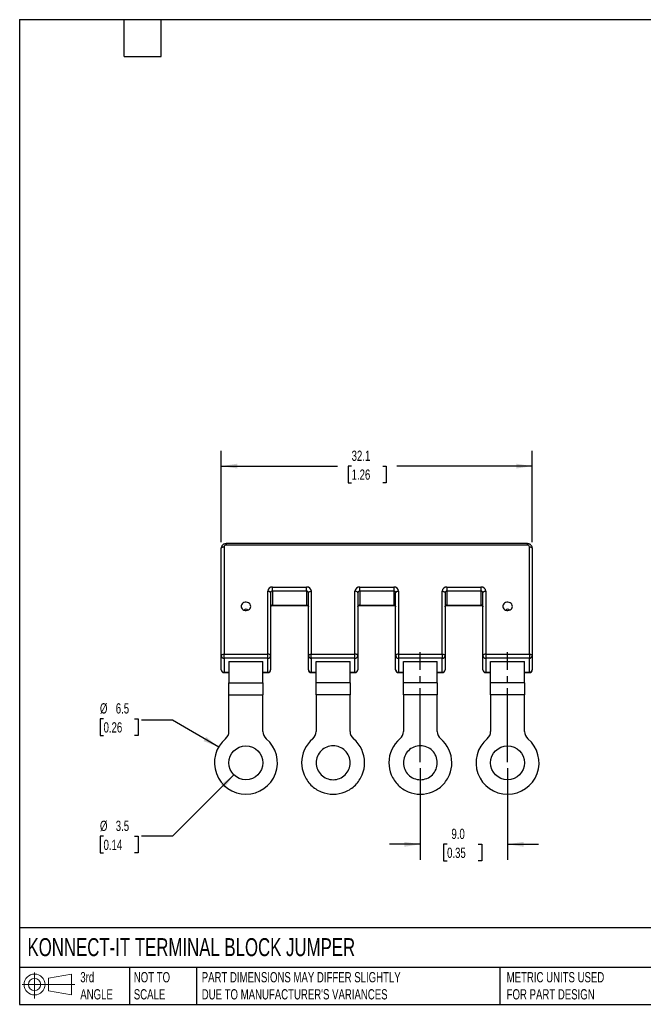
# Model space of a CAD drawing. Header units: millimetres. Extents: x 3 to 137, y 3 to 105.
# Tile 1 of 2: x 3 to 68, y 3 to 105. Entities that reach past the tile are written whole.
import ezdxf

# ---------------------------------------------------------------- set-up
doc = ezdxf.new("R2010")
doc.units = ezdxf.units.MM
doc.header["$LTSCALE"] = 0.5
doc.linetypes.add('SLD-Center', pattern=[19.05, 15.24, -1.27, 1.27, -1.27])
doc.linetypes.add('SLD-Solid', pattern=[0])
doc.layers.add('CENTER', color=40, linetype='SLD-Center')
doc.layers.add('SLD-DEFPOINTS', color=7, linetype='Continuous')
doc.layers.add('DIMENSIONS', color=140, linetype='SLD-Solid', lineweight=25)
doc.layers.add('TEXT', color=140, linetype='SLD-Solid', lineweight=25)
doc.styles.add('SLDTEXTSTYLE0', font='TXT', dxfattribs={"width": 0.7})
doc.dimstyles.new('SLDDIMSTYLE0', dxfattribs={"dimtxt": 1.079004, "dimasz": 1.651, "dimexe": 0, "dimexo": 0.0625, "dimgap": 0.269751, "dimtad": 0, "dimtih": 1, "dimtoh": 1, "dimdec": 1, "dimrnd": 1e-09, "dimzin": 4, "dimdsep": 46, "dimtxsty": 'SLDTEXTSTYLE0', "dimsah": 1, "dimcen": 0.09, "dimadec": 0, "dimazin": 1, "dimtfac": 1, "dimtdec": 1, "dimtmove": 0, "dimatfit": 0, "dimfxl": 0, "dimfrac": 2, "dimtolj": 1, "dimtzin": 12, "dimarcsym": 0})
doc.dimstyles.new('SLDDIMSTYLE1', dxfattribs={"dimtxt": 1.079004, "dimasz": 1.651, "dimexe": 0, "dimexo": 0.0625, "dimgap": 0.269751, "dimtad": 0, "dimtih": 1, "dimtoh": 1, "dimdec": 1, "dimrnd": 1e-09, "dimzin": 12, "dimdsep": 46, "dimtxsty": 'SLDTEXTSTYLE0', "dimsah": 1, "dimcen": 0, "dimadec": 0, "dimazin": 3, "dimtfac": 1, "dimtdec": 1, "dimtofl": 0, "dimtmove": 0, "dimatfit": 3, "dimfxl": 0, "dimfrac": 2, "dimtolj": 1, "dimtzin": 12, "dimarcsym": 0})
doc.dimstyles.new('SLDDIMSTYLE2', dxfattribs={"dimtxt": 1.079004, "dimasz": 1.651, "dimexe": 0, "dimexo": 0.0625, "dimgap": 0.269751, "dimtad": 0, "dimtih": 1, "dimtoh": 1, "dimdec": 1, "dimrnd": 1e-09, "dimzin": 12, "dimdsep": 46, "dimtxsty": 'SLDTEXTSTYLE0', "dimsah": 1, "dimcen": 0, "dimadec": 0, "dimazin": 3, "dimtfac": 1, "dimtdec": 1, "dimtofl": 0, "dimtmove": 0, "dimatfit": 3, "dimfxl": 0, "dimfrac": 2, "dimtolj": 1, "dimtzin": 12, "dimarcsym": 0})
doc.dimstyles.new('SLDDIMSTYLE3', dxfattribs={"dimtxt": 1.079004, "dimasz": 1.651, "dimexe": 0, "dimexo": 0.0625, "dimgap": 0.269751, "dimtad": 0, "dimtih": 1, "dimtoh": 1, "dimdec": 1, "dimrnd": 1e-09, "dimzin": 12, "dimdsep": 46, "dimtxsty": 'SLDTEXTSTYLE0', "dimsah": 1, "dimcen": 0.09, "dimadec": 0, "dimazin": 3, "dimtfac": 1, "dimtdec": 1, "dimtofl": 0, "dimtmove": 0, "dimatfit": 3, "dimfxl": 0, "dimfrac": 2, "dimtolj": 1, "dimtzin": 12, "dimarcsym": 0})

# ---------------------------------------------------------------- blocks, each defined once
blk = doc.blocks.new('Block11')
at = {"color": 7, "linetype": 'SLD-Solid', "lineweight": 18}
for p, q in [((1.29, 2.66), (1.29, 0)), ((2.74, 2.08), (5.09, 2.52)), ((2.74, 0.8), (2.74, 2.08)), ((5.09, 2.52), (5.09, 0.37)), ((0, 1.44), (5.44, 1.44)), ((2.74, 0.8), (5.09, 0.37))]:
    blk.add_line(p, q, dxfattribs=at)
for radius in [1.08, 0.643]:
    blk.add_circle((1.29, 1.44), radius, dxfattribs=at)
blk = doc.blocks.new('Block12')
at = {"layer": 'SLD-DEFPOINTS'}
blk.add_blockref('Block11', (0, 0), dxfattribs=at)
blk = doc.blocks.new('_D')
at = {"layer": 'DIMENSIONS'}
for p, q in [((44.52, 27.53), (44.52, 18.1)), ((53.52, 27.53), (53.52, 18.1)), ((44.52, 19.69), (41.35, 19.69)), ((47.28, 19.69), (46.92, 19.69)), ((46.92, 19.69), (46.92, 17.97)), ((50.49, 19.69), (50.85, 19.69)), ((50.85, 19.69), (50.85, 17.97)), ((53.52, 19.69), (56.7, 19.69)), ((46.92, 17.97), (47.28, 17.97)), ((50.85, 17.97), (50.49, 17.97))]:
    blk.add_line(p, q, dxfattribs=at)
for points in [[(44.52, 19.69), (42.87, 19.94), (42.87, 19.43)], [(53.52, 19.69), (55.18, 19.43), (55.18, 19.94)]]:
    blk.add_solid(points, dxfattribs=at)
at = {"layer": 'DIMENSIONS', "char_height": 1.058, "attachment_point": 1, "style": 'SLDTEXTSTYLE0'}
for s, insert in [('9.0', (47.73, 21.29)), ('0.35', (47.28, 19.34))]:
    blk.add_mtext(s, dxfattribs=dict(at, insert=insert))
blk = doc.blocks.new('_D_1')
at = {"layer": 'DIMENSIONS'}
for p, q in [((11.83, 32.63), (11.47, 32.63)), ((11.47, 32.63), (11.47, 30.92)), ((15.03, 32.63), (15.4, 32.63)), ((15.4, 32.63), (15.4, 30.92)), ((18.93, 32.48), (15.76, 32.48)), ((23.71, 29.72), (18.93, 32.48)), ((11.47, 30.92), (11.83, 30.92)), ((15.4, 30.92), (15.03, 30.92))]:
    blk.add_line(p, q, dxfattribs=at)
blk.add_solid([(23.71, 29.72), (22.41, 30.77), (22.15, 30.33)], dxfattribs=at)
at = {"layer": 'DIMENSIONS', "char_height": 1.058, "attachment_point": 1, "style": 'SLDTEXTSTYLE0'}
for s, insert in [('%%c', (11.46, 34.24)), ('6.5', (13.09, 34.24)), ('0.26', (11.83, 32.28))]:
    blk.add_mtext(s, dxfattribs=dict(at, insert=insert))
blk = doc.blocks.new('_D_2')
at = {"layer": 'DIMENSIONS'}
for p, q in [((25.29, 26.86), (18.93, 20.51)), ((11.83, 20.51), (11.47, 20.51)), ((11.47, 20.51), (11.47, 18.79)), ((15.03, 20.51), (15.4, 20.51)), ((15.4, 20.51), (15.4, 18.79)), ((18.93, 20.51), (15.76, 20.51)), ((11.47, 18.79), (11.83, 18.79)), ((15.4, 18.79), (15.03, 18.79))]:
    blk.add_line(p, q, dxfattribs=at)
blk.add_solid([(25.29, 26.86), (23.94, 25.87), (24.3, 25.52)], dxfattribs=at)
at = {"layer": 'DIMENSIONS', "char_height": 1.058, "attachment_point": 1, "style": 'SLDTEXTSTYLE0'}
for s, insert in [('%%c', (11.46, 22.12)), ('3.5', (13.09, 22.12)), ('0.14', (11.83, 20.16))]:
    blk.add_mtext(s, dxfattribs=dict(at, insert=insert))
blk = doc.blocks.new('_D_3')
at = {"layer": 'DIMENSIONS'}
for p, q in [((23.97, 50.87), (23.97, 60.3)), ((56.07, 50.87), (56.07, 60.3)), ((23.97, 58.71), (35.97, 58.71)), ((37.43, 58.71), (37.07, 58.71)), ((37.07, 58.71), (37.07, 56.99)), ((40.64, 58.71), (41, 58.71)), ((41, 58.71), (41, 56.99)), ((56.07, 58.71), (42.1, 58.71)), ((37.07, 56.99), (37.43, 56.99)), ((41, 56.99), (40.64, 56.99))]:
    blk.add_line(p, q, dxfattribs=at)
for points in [[(23.97, 58.71), (25.63, 58.46), (25.63, 58.96)], [(56.07, 58.71), (54.42, 58.96), (54.42, 58.46)]]:
    blk.add_solid(points, dxfattribs=at)
at = {"layer": 'DIMENSIONS', "char_height": 1.058, "attachment_point": 1, "style": 'SLDTEXTSTYLE0'}
for s, insert in [('32.1', (37.43, 60.31)), ('1.26', (37.43, 58.36))]:
    blk.add_mtext(s, dxfattribs=dict(at, insert=insert))

msp = doc.modelspace()

# ---------------------------------------------------------------- linework, layer by layer
for p, q in [((23.97, 39.15), (23.97, 50.24)), ((24.27, 50.39), (24.27, 39.3)), ((55.57, 50.71), (24.47, 50.71)), ((24.47, 50.71), (24.47, 50.56)), ((55.57, 50.56), (24.47, 50.56)), ((55.57, 50.56), (55.57, 50.71)), ((55.77, 39.3), (55.77, 50.39)), ((56.07, 50.24), (56.07, 39.15)), ((28.77, 39.3), (28.77, 45.8)), ((29.27, 46.23), (32.77, 46.23)), ((29.27, 45.82), (29.27, 46.23)), ((32.77, 45.82), (29.27, 45.82)), ((29.27, 45.82), (29.27, 44.37)), ((32.77, 45.82), (32.77, 46.23)), ((32.77, 45.82), (32.77, 44.37)), ((33.27, 45.8), (33.27, 39.3)), ((37.77, 39.3), (37.77, 45.8)), ((38.27, 46.23), (41.77, 46.23)), ((38.27, 45.82), (38.27, 46.23)), ((41.77, 45.82), (38.27, 45.82)), ((38.27, 45.82), (38.27, 44.37)), ((41.77, 46.23), (41.77, 45.82)), ((41.77, 45.82), (41.77, 44.37)), ((42.27, 45.8), (42.27, 39.3)), ((46.77, 39.3), (46.77, 45.8)), ((47.27, 46.23), (50.77, 46.23)), ((47.27, 46.23), (47.27, 45.82)), ((50.77, 45.82), (47.27, 45.82)), ((47.27, 45.82), (47.27, 44.37)), ((50.77, 46.23), (50.77, 45.82)), ((50.77, 45.82), (50.77, 44.37)), ((51.27, 45.8), (51.27, 39.3)), ((29.07, 45.65), (29.07, 39.15)), ((32.97, 39.15), (32.97, 45.65)), ((38.07, 45.65), (38.07, 39.15)), ((41.97, 39.15), (41.97, 45.65)), ((47.07, 45.65), (47.07, 39.15)), ((50.97, 39.15), (50.97, 45.65)), ((29.27, 44.37), (32.77, 44.37)), ((29.27, 44.33), (29.27, 44.37)), ((29.27, 44.33), (32.77, 44.33)), ((32.77, 44.33), (32.77, 44.37)), ((38.27, 44.37), (41.77, 44.37)), ((38.27, 44.33), (38.27, 44.37)), ((38.27, 44.33), (41.77, 44.33)), ((41.77, 44.33), (41.77, 44.37)), ((47.27, 44.37), (50.77, 44.37)), ((47.27, 44.37), (47.27, 44.33)), ((47.27, 44.33), (50.77, 44.33)), ((50.77, 44.37), (50.77, 44.33)), ((23.97, 37.7), (23.97, 39.15)), ((24.27, 38.89), (24.27, 39.3)), ((24.27, 39.3), (28.77, 39.3)), ((28.77, 38.89), (24.27, 38.89)), ((24.27, 38.89), (24.27, 37.44)), ((28.77, 38.89), (28.77, 39.3)), ((28.77, 37.44), (28.77, 38.89)), ((29.07, 39.15), (29.07, 37.7)), ((32.97, 37.7), (32.97, 39.15)), ((33.27, 38.89), (33.27, 39.3)), ((33.27, 39.3), (37.77, 39.3)), ((37.77, 38.89), (33.27, 38.89)), ((33.27, 38.89), (33.27, 37.44)), ((37.77, 38.89), (37.77, 39.3)), ((37.77, 37.44), (37.77, 38.89)), ((38.07, 39.15), (38.07, 37.7)), ((41.97, 37.7), (41.97, 39.15)), ((42.27, 39.3), (46.77, 39.3)), ((42.27, 39.3), (42.27, 38.89)), ((46.77, 38.89), (42.27, 38.89)), ((42.27, 38.89), (42.27, 37.44)), ((46.77, 39.3), (46.77, 38.89)), ((46.77, 37.44), (46.77, 38.89)), ((47.07, 39.15), (47.07, 37.7)), ((50.97, 37.7), (50.97, 39.15)), ((51.27, 39.3), (55.77, 39.3)), ((51.27, 39.3), (51.27, 38.89)), ((55.77, 38.89), (51.27, 38.89)), ((51.27, 38.89), (51.27, 37.44)), ((55.77, 39.3), (55.77, 38.89)), ((55.77, 37.44), (55.77, 38.89)), ((56.07, 39.15), (56.07, 37.7)), ((24.77, 38.54), (28.27, 38.54)), ((24.77, 38.54), (24.77, 36.35)), ((28.27, 36.35), (28.27, 38.54)), ((33.77, 38.54), (37.27, 38.54)), ((33.77, 36.35), (33.77, 38.54)), ((37.27, 36.35), (37.27, 38.54)), ((42.77, 38.54), (46.27, 38.54)), ((42.77, 36.35), (42.77, 38.54)), ((46.27, 36.35), (46.27, 38.54)), ((51.77, 38.54), (55.27, 38.54)), ((51.77, 36.35), (51.77, 38.54)), ((55.27, 36.35), (55.27, 38.54)), ((24.27, 37.44), (24.77, 37.44)), ((24.27, 37.44), (24.27, 37.4)), ((24.27, 37.4), (24.77, 37.4)), ((28.27, 37.44), (28.77, 37.44)), ((28.27, 37.4), (28.77, 37.4)), ((28.77, 37.4), (28.77, 37.44)), ((33.27, 37.44), (33.77, 37.44)), ((33.27, 37.4), (33.27, 37.44)), ((33.27, 37.4), (33.77, 37.4)), ((37.27, 37.44), (37.77, 37.44)), ((37.27, 37.4), (37.77, 37.4)), ((37.77, 37.4), (37.77, 37.44)), ((42.27, 37.44), (42.77, 37.44)), ((42.27, 37.4), (42.27, 37.44)), ((42.27, 37.4), (42.77, 37.4)), ((46.27, 37.44), (46.77, 37.44)), ((46.27, 37.4), (46.77, 37.4)), ((46.77, 37.44), (46.77, 37.4)), ((51.27, 37.44), (51.77, 37.44)), ((51.27, 37.44), (51.27, 37.4)), ((51.27, 37.4), (51.77, 37.4)), ((55.27, 37.44), (55.77, 37.44)), ((55.27, 37.4), (55.77, 37.4)), ((55.77, 37.44), (55.77, 37.4)), ((24.77, 36.35), (28.27, 36.35)), ((24.77, 35.1), (24.77, 36.35)), ((28.27, 36.35), (28.27, 35.1)), ((37.27, 36.35), (33.77, 36.35)), ((33.77, 35.1), (33.77, 36.35)), ((37.27, 36.35), (37.27, 35.1)), ((46.27, 36.35), (42.77, 36.35)), ((42.77, 35.1), (42.77, 36.35)), ((46.27, 36.35), (46.27, 35.1)), ((55.27, 36.35), (51.77, 36.35)), ((51.77, 35.1), (51.77, 36.35)), ((55.27, 36.35), (55.27, 35.1)), ((24.77, 35.1), (28.27, 35.1)), ((24.77, 31.34), (24.77, 35.1)), ((28.27, 31.34), (28.27, 35.1)), ((37.27, 35.1), (33.77, 35.1)), ((33.77, 35.1), (33.77, 31.34)), ((37.27, 31.34), (37.27, 35.1)), ((46.27, 35.1), (42.77, 35.1)), ((42.77, 35.1), (42.77, 31.34)), ((46.27, 31.34), (46.27, 35.1)), ((55.27, 35.1), (51.77, 35.1)), ((51.77, 35.1), (51.77, 31.34)), ((55.27, 31.34), (55.27, 35.1))]:
    msp.add_line(p, q)
at = {"flags": 128}
for points in [[(23.97, 50.24), (23.98, 50.27), (24, 50.29), (24.03, 50.32), (24.06, 50.34), (24.11, 50.36), (24.16, 50.37), (24.22, 50.38), (24.27, 50.39)], [(55.77, 50.39), (55.83, 50.38), (55.89, 50.37), (55.94, 50.36), (55.99, 50.34), (56.02, 50.32), (56.05, 50.29), (56.07, 50.27), (56.07, 50.24)], [(29.07, 45.65), (29.07, 45.68), (29.05, 45.7), (29.02, 45.73), (28.99, 45.75), (28.94, 45.77), (28.89, 45.78), (28.83, 45.79), (28.77, 45.8)], [(32.97, 45.65), (32.98, 45.68), (33, 45.7), (33.03, 45.73), (33.06, 45.75), (33.11, 45.77), (33.16, 45.78), (33.22, 45.79), (33.27, 45.8)], [(38.07, 45.65), (38.07, 45.68), (38.05, 45.7), (38.02, 45.73), (37.99, 45.75), (37.94, 45.77), (37.89, 45.78), (37.83, 45.79), (37.77, 45.8)], [(42.27, 45.8), (42.22, 45.79), (42.16, 45.78), (42.11, 45.77), (42.06, 45.75), (42.03, 45.73), (42, 45.7), (41.98, 45.68), (41.97, 45.65)], [(46.77, 45.8), (46.83, 45.79), (46.89, 45.78), (46.94, 45.77), (46.99, 45.75), (47.02, 45.73), (47.05, 45.7), (47.07, 45.68), (47.07, 45.65)], [(51.27, 45.8), (51.22, 45.79), (51.16, 45.78), (51.11, 45.77), (51.06, 45.75), (51.03, 45.73), (51, 45.7), (50.98, 45.68), (50.97, 45.65)], [(27.02, 44.24), (27.01, 44.34), (26.96, 44.45), (26.89, 44.53), (26.79, 44.6), (26.68, 44.65), (26.56, 44.67), (26.43, 44.66), (26.31, 44.63), (26.21, 44.57), (26.12, 44.49), (26.06, 44.4), (26.03, 44.29), (26.03, 44.18), (26.06, 44.08), (26.12, 43.98), (26.21, 43.9), (26.31, 43.85), (26.43, 43.81), (26.56, 43.8), (26.68, 43.83), (26.79, 43.87), (26.89, 43.94), (26.96, 44.03), (27.01, 44.13), (27.02, 44.24)], [(54.02, 44.24), (54.01, 44.34), (53.96, 44.45), (53.89, 44.53), (53.79, 44.6), (53.68, 44.65), (53.56, 44.67), (53.43, 44.66), (53.31, 44.63), (53.21, 44.57), (53.12, 44.49), (53.06, 44.4), (53.03, 44.29), (53.03, 44.18), (53.06, 44.08), (53.12, 43.98), (53.21, 43.9), (53.31, 43.85), (53.43, 43.81), (53.56, 43.8), (53.68, 43.83), (53.79, 43.87), (53.89, 43.94), (53.96, 44.03), (54.01, 44.13), (54.02, 44.24)], [(23.97, 39.15), (23.98, 39.18), (24, 39.21), (24.03, 39.23), (24.06, 39.26), (24.11, 39.28), (24.16, 39.29), (24.22, 39.3), (24.27, 39.3)], [(29.07, 39.15), (29.07, 39.18), (29.05, 39.21), (29.02, 39.23), (28.99, 39.26), (28.94, 39.28), (28.89, 39.29), (28.83, 39.3), (28.77, 39.3)], [(32.97, 39.15), (32.98, 39.18), (33, 39.21), (33.03, 39.23), (33.06, 39.26), (33.11, 39.28), (33.16, 39.29), (33.22, 39.3), (33.27, 39.3)], [(38.07, 39.15), (38.07, 39.18), (38.05, 39.21), (38.02, 39.23), (37.99, 39.26), (37.94, 39.28), (37.89, 39.29), (37.83, 39.3), (37.77, 39.3)], [(42.27, 39.3), (42.22, 39.3), (42.16, 39.29), (42.11, 39.28), (42.06, 39.26), (42.03, 39.23), (42, 39.21), (41.98, 39.18), (41.97, 39.15)], [(46.77, 39.3), (46.83, 39.3), (46.89, 39.29), (46.94, 39.28), (46.99, 39.26), (47.02, 39.23), (47.05, 39.21), (47.07, 39.18), (47.07, 39.15)], [(51.27, 39.3), (51.22, 39.3), (51.16, 39.29), (51.11, 39.28), (51.06, 39.26), (51.03, 39.23), (51, 39.21), (50.98, 39.18), (50.97, 39.15)], [(55.77, 39.3), (55.83, 39.3), (55.89, 39.29), (55.94, 39.28), (55.99, 39.26), (56.02, 39.23), (56.05, 39.21), (56.07, 39.18), (56.07, 39.15)]]:
    msp.add_lwpolyline(points, dxfattribs=at)
for centre in [(26.52, 28.1), (53.52, 28.1)]:
    msp.add_circle(centre, 1.75)
for centre, radius, start, end in [((24.46, 50.37), 0.188, 86.1887, 175.5981), ((55.59, 50.37), 0.188, 4.4019, 93.8113), ((29.24, 45.76), 0.47, 86.1887, 175.5981), ((29.26, 45.63), 0.188, 86.1887, 175.5981), ((32.81, 45.76), 0.47, 4.4019, 93.8113), ((32.79, 45.63), 0.188, 4.4019, 93.8113), ((38.24, 45.76), 0.47, 86.1887, 175.5981), ((38.26, 45.63), 0.188, 86.1887, 175.5981), ((41.81, 45.76), 0.47, 4.4019, 93.8113), ((41.79, 45.63), 0.188, 4.4019, 93.8113), ((47.24, 45.76), 0.47, 86.1887, 175.5981), ((47.26, 45.63), 0.188, 86.1887, 175.5981), ((50.81, 45.76), 0.47, 4.4019, 93.8113), ((50.79, 45.63), 0.188, 4.4019, 93.8113), ((26.52, 43.7), 0.24, 88.6373, 143.7591), ((26.53, 43.7), 0.24, 36.2409, 91.3627), ((29.26, 44.18), 0.188, 86.1887, 175.5981), ((32.79, 44.18), 0.188, 4.4019, 93.8113), ((38.26, 44.18), 0.188, 86.1887, 175.5981), ((41.79, 44.18), 0.188, 4.4019, 93.8113), ((47.26, 44.18), 0.188, 86.1887, 175.5981), ((50.79, 44.18), 0.188, 4.4019, 93.8113), ((53.52, 43.7), 0.24, 88.6373, 143.7591), ((53.53, 43.7), 0.24, 36.2409, 91.3627), ((24.26, 39.17), 0.282, 184.4019, 273.8113), ((28.79, 39.17), 0.282, 266.1887, 355.5981), ((33.26, 39.17), 0.282, 184.4019, 273.8113), ((37.79, 39.17), 0.282, 266.1887, 355.5981), ((42.26, 39.17), 0.282, 184.4019, 273.8113), ((46.79, 39.17), 0.282, 266.1887, 355.5981), ((51.26, 39.17), 0.282, 184.4019, 273.8113), ((55.79, 39.17), 0.282, 266.1887, 355.5981), ((24.27, 37.7), 0.3, 180, 270), ((24.26, 37.72), 0.282, 184.4019, 273.8113), ((28.77, 37.7), 0.3, 270, 0), ((28.79, 37.72), 0.282, 266.1887, 355.5981), ((33.27, 37.7), 0.3, 180, 270), ((33.26, 37.72), 0.282, 184.4019, 273.8113), ((37.77, 37.7), 0.3, 270, 0), ((37.79, 37.72), 0.282, 266.1887, 355.5981), ((42.27, 37.7), 0.3, 180, 270), ((42.26, 37.72), 0.282, 184.4019, 273.8113), ((46.77, 37.7), 0.3, 270, 0), ((46.79, 37.72), 0.282, 266.1887, 355.5981), ((51.27, 37.7), 0.3, 180, 270), ((51.26, 37.72), 0.282, 184.4019, 273.8113), ((55.77, 37.7), 0.3, 270, 0), ((55.79, 37.72), 0.282, 266.1887, 355.5981), ((26.52, 28.1), 3.25, 130.3202, 49.6798), ((23.77, 31.34), 1, 310.3202, 0), ((29.27, 31.34), 1, 180, 229.6798), ((35.52, 28.1), 3.25, 130.3202, 180.0011), ((32.77, 31.34), 1, 310.3202, 359.9927), ((38.27, 31.34), 1, 180.0073, 229.6798), ((35.52, 28.1), 3.25, 359.9989, 49.6798), ((44.52, 28.1), 3.25, 130.3202, 180.0011), ((41.77, 31.34), 1, 310.3202, 359.9927), ((47.27, 31.34), 1, 180.0073, 229.6798), ((44.52, 28.1), 3.25, 359.9989, 49.6798), ((53.52, 28.1), 3.25, 130.3202, 49.6798), ((50.77, 31.34), 1, 310.3202, 0), ((56.27, 31.34), 1, 180, 229.6798)]:
    msp.add_arc(centre, radius, start, end)
for points, knots in [([(24.47, 50.71), (24.45, 50.71), (24.38, 50.7), (24.27, 50.67), (24.17, 50.62), (24.08, 50.53), (24.02, 50.43), (23.98, 50.33), (23.98, 50.27), (23.97, 50.24)], [0, 0, 0, 0, 0.113011, 0.267061, 0.42277, 0.578594, 0.732829, 0.884101, 1, 1, 1, 1]), ([(56.07, 50.24), (56.07, 50.27), (56.07, 50.34), (56.03, 50.44), (55.97, 50.53), (55.89, 50.61), (55.8, 50.66), (55.69, 50.7), (55.61, 50.71), (55.57, 50.71)], [0, 0, 0, 0, 0.129504, 0.272971, 0.415433, 0.55836, 0.702998, 0.850136, 1, 1, 1, 1]), ([(29.07, 44.2), (29.07, 44.2), (29.08, 44.21), (29.08, 44.24), (29.11, 44.27), (29.15, 44.3), (29.21, 44.33), (29.26, 44.33), (29.27, 44.33)], [0, 0, 0, 0, 0.082175, 0.30531, 0.495857, 0.671449, 0.854621, 1, 1, 1, 1]), ([(32.77, 44.33), (32.78, 44.33), (32.82, 44.33), (32.87, 44.31), (32.92, 44.29), (32.96, 44.25), (32.97, 44.22), (32.97, 44.2), (32.97, 44.2)], [0, 0, 0, 0, 0.074586, 0.243019, 0.417334, 0.602565, 0.802729, 1, 1, 1, 1]), ([(38.07, 44.2), (38.07, 44.2), (38.08, 44.21), (38.08, 44.24), (38.11, 44.27), (38.15, 44.3), (38.21, 44.33), (38.26, 44.33), (38.27, 44.33)], [0, 0, 0, 0, 0.082175, 0.30531, 0.495857, 0.671449, 0.854621, 1, 1, 1, 1]), ([(41.77, 44.33), (41.78, 44.33), (41.82, 44.33), (41.87, 44.31), (41.92, 44.29), (41.96, 44.25), (41.97, 44.22), (41.97, 44.2), (41.97, 44.2)], [0, 0, 0, 0, 0.074586, 0.243019, 0.417334, 0.602565, 0.802729, 1, 1, 1, 1]), ([(47.07, 44.2), (47.07, 44.2), (47.08, 44.21), (47.08, 44.24), (47.11, 44.27), (47.15, 44.3), (47.21, 44.33), (47.26, 44.33), (47.27, 44.33)], [0, 0, 0, 0, 0.082175, 0.30531, 0.495857, 0.671449, 0.854621, 1, 1, 1, 1]), ([(50.77, 44.33), (50.78, 44.33), (50.82, 44.33), (50.87, 44.31), (50.92, 44.29), (50.96, 44.25), (50.97, 44.22), (50.97, 44.2), (50.97, 44.2)], [0, 0, 0, 0, 0.0745858, 0.2430187, 0.4173336, 0.6025653, 0.8027291, 1, 1, 1, 1]), ([(37.27, 28.1), (37.27, 28.33), (37.23, 28.56), (37.05, 28.98), (36.92, 29.18), (36.6, 29.5), (36.41, 29.63), (35.98, 29.8), (35.75, 29.85), (35.3, 29.85), (35.07, 29.8), (34.64, 29.63), (34.45, 29.5), (34.13, 29.18), (34, 28.98), (33.82, 28.56), (33.77, 28.33), (33.77, 28.1)], [0, 0, 0, 0, 0.125, 0.125, 0.25, 0.25, 0.375, 0.375, 0.5, 0.5, 0.625, 0.625, 0.75, 0.75, 0.875, 0.875, 1, 1, 1, 1]), ([(46.27, 28.1), (46.27, 28.33), (46.23, 28.56), (46.05, 28.98), (45.92, 29.18), (45.6, 29.5), (45.41, 29.63), (44.98, 29.8), (44.75, 29.85), (44.3, 29.85), (44.07, 29.8), (43.64, 29.63), (43.45, 29.5), (43.13, 29.18), (43, 28.98), (42.82, 28.56), (42.77, 28.33), (42.77, 28.1)], [0, 0, 0, 0, 0.125, 0.125, 0.25, 0.25, 0.375, 0.375, 0.5, 0.5, 0.625, 0.625, 0.75, 0.75, 0.875, 0.875, 1, 1, 1, 1]), ([(32.27, 28.1), (32.27, 27.67), (32.36, 27.25), (32.69, 26.46), (32.93, 26.1), (33.53, 25.5), (33.89, 25.26), (34.67, 24.93), (35.1, 24.85), (35.95, 24.85), (36.37, 24.93), (37.16, 25.26), (37.52, 25.5), (38.12, 26.1), (38.36, 26.46), (38.69, 27.25), (38.77, 27.67), (38.77, 28.1)], [0, 0, 0, 0, 0.125, 0.125, 0.25, 0.25, 0.375, 0.375, 0.5, 0.5, 0.625, 0.625, 0.75, 0.75, 0.875, 0.875, 1, 1, 1, 1]), ([(33.77, 28.1), (33.77, 27.87), (33.82, 27.64), (34, 27.22), (34.13, 27.02), (34.45, 26.7), (34.64, 26.57), (35.07, 26.4), (35.3, 26.35), (35.75, 26.35), (35.98, 26.4), (36.41, 26.57), (36.6, 26.7), (36.92, 27.02), (37.05, 27.22), (37.23, 27.64), (37.27, 27.87), (37.27, 28.1)], [0, 0, 0, 0, 0.125, 0.125, 0.25, 0.25, 0.375, 0.375, 0.5, 0.5, 0.625, 0.625, 0.75, 0.75, 0.875, 0.875, 1, 1, 1, 1]), ([(41.27, 28.1), (41.27, 27.67), (41.36, 27.25), (41.69, 26.46), (41.93, 26.1), (42.53, 25.5), (42.89, 25.26), (43.67, 24.93), (44.1, 24.85), (44.95, 24.85), (45.37, 24.93), (46.16, 25.26), (46.52, 25.5), (47.12, 26.1), (47.36, 26.46), (47.69, 27.25), (47.77, 27.67), (47.77, 28.1)], [0, 0, 0, 0, 0.125, 0.125, 0.25, 0.25, 0.375, 0.375, 0.5, 0.5, 0.625, 0.625, 0.75, 0.75, 0.875, 0.875, 1, 1, 1, 1]), ([(42.77, 28.1), (42.77, 27.87), (42.82, 27.64), (43, 27.22), (43.13, 27.02), (43.45, 26.7), (43.64, 26.57), (44.07, 26.4), (44.3, 26.35), (44.75, 26.35), (44.98, 26.4), (45.41, 26.57), (45.6, 26.7), (45.92, 27.02), (46.05, 27.22), (46.23, 27.64), (46.27, 27.87), (46.27, 28.1)], [0, 0, 0, 0, 0.125, 0.125, 0.25, 0.25, 0.375, 0.375, 0.5, 0.5, 0.625, 0.625, 0.75, 0.75, 0.875, 0.875, 1, 1, 1, 1])]:
    msp.add_open_spline(points, degree=3, knots=knots)
at = {"layer": 'CENTER'}
for p, q in [((44.52, 28.16), (44.52, 39.52)), ((53.52, 28.16), (53.52, 39.52))]:
    msp.add_line(p, q, dxfattribs=at)
at = {"layer": 'TEXT'}
for p, q in [((3.17, 104.78), (136.52, 104.78)), ((3.17, 104.78), (3.17, 3.17)), ((13.97, 100.97), (13.97, 104.78)), ((17.78, 100.97), (17.78, 104.78)), ((13.97, 100.97), (17.78, 100.97)), ((136.52, 11.06), (3.17, 11.06)), ((136.52, 6.98), (3.17, 6.98)), ((14.52, 6.98), (14.52, 3.17)), ((21.42, 6.98), (21.42, 3.17)), ((52.74, 6.98), (52.74, 3.17)), ((3.17, 3.17), (136.52, 3.17))]:
    msp.add_line(p, q, dxfattribs=at)

# ---------------------------------------------------------------- block references
at = {"layer": 'SLD-DEFPOINTS'}
msp.add_blockref('Block12', (3.42, 3.78), dxfattribs=at)

# ---------------------------------------------------------------- texts
at = {"layer": 'TEXT', "attachment_point": 1, "style": 'SLDTEXTSTYLE0'}
for s, insert, char_height in [('KONNECT-IT TERMINAL BLOCK JUMPER', (3.98, 10), 1.8521), ('3rd^JANGLE', (9.43, 6.5), 1.058), ('NOT TO^JSCALE', (14.95, 6.5), 1.0583), ("PART DIMENSIONS MAY DIFFER SLIGHTLY ^JDUE TO MANUFACTURER'S VARIANCES", (21.96, 6.5), 1.0583), ('METRIC UNITS USED ^JFOR PART DESIGN', (53.43, 6.5), 1.0583)]:
    msp.add_mtext(s, dxfattribs=dict(at, insert=insert, char_height=char_height))

# ---------------------------------------------------------------- dimensions: what is measured, and where the dimension line sits
at = {"layer": 'DIMENSIONS'}
for base, p1, p2, dimstyle, picture, middle in [((56.07, 58.71), (23.97, 50.24), (56.07, 50.24), 'SLDDIMSTYLE3', '_D_3', (39.04, 58.71)), ((53.52, 19.69), (44.52, 28.16), (53.52, 28.16), 'SLDDIMSTYLE0', '_D', (48.89, 19.69))]:
    dim = msp.add_linear_dim(base=base, p1=p1, p2=p2, dimstyle=dimstyle, dxfattribs=at)
    dim.commit()
    dim.dimension.update_dxf_attribs({"geometry": picture, "text_midpoint": middle, "dimtype": 160})
for p1, p2, dimstyle, picture, middle in [((29.34, 26.47), (23.71, 29.72), 'SLDDIMSTYLE1', '_D_1', (13.43, 32.48)), ((27.76, 29.34), (25.29, 26.86), 'SLDDIMSTYLE2', '_D_2', (13.43, 20.51))]:
    dim = msp.add_diameter_dim_2p(p1=p1, p2=p2, dimstyle=dimstyle, dxfattribs=at)
    dim.commit()
    dim.dimension.update_dxf_attribs({"geometry": picture, "text_midpoint": middle, "dimtype": 163})

doc.saveas('drawing.dxf')
